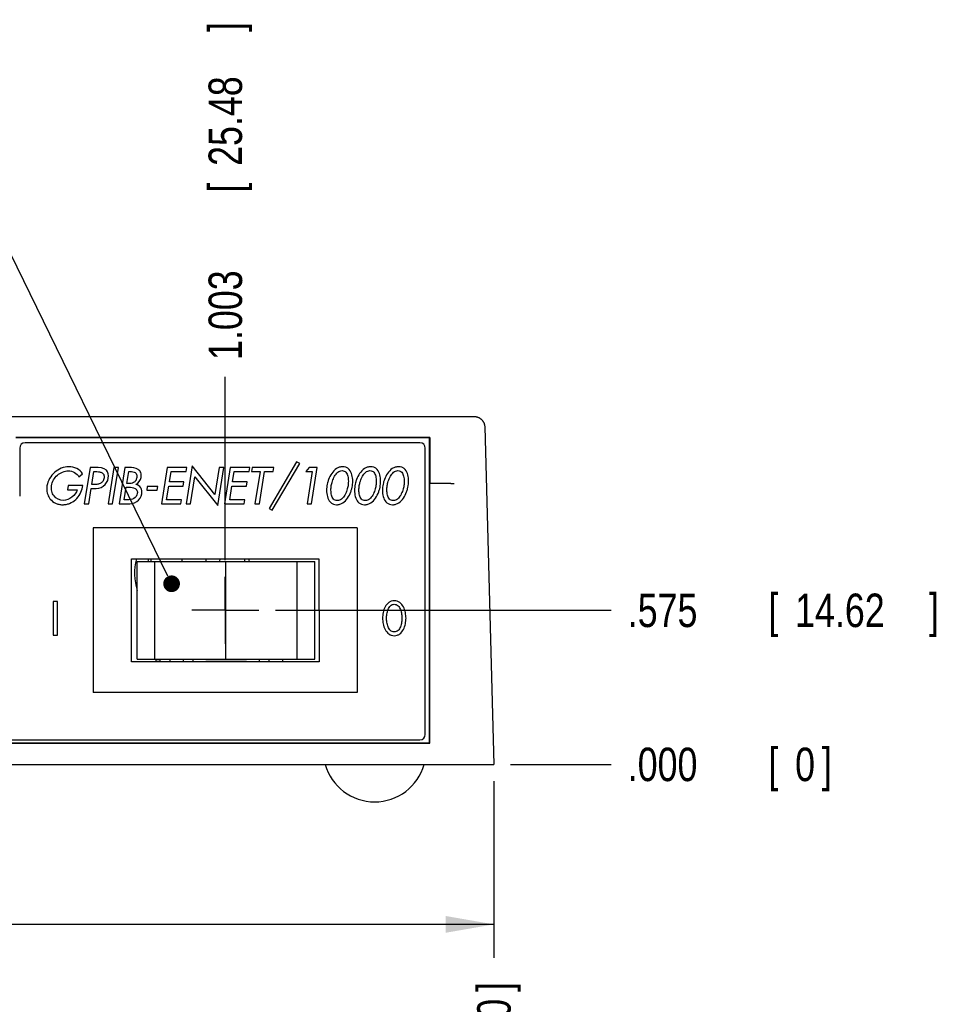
# Model space of a CAD drawing. Header units: inches. Extents: x 0 to 34, y 0 to 22.
# Tile 9 of 27: x 9.1 to 12.5, y 11 to 14.7. Entities that reach past the tile are written whole.
import ezdxf

# ---------------------------------------------------------------- set-up
doc = ezdxf.new("R2010")
doc.units = ezdxf.units.IN
doc.header["$LTSCALE"] = 1.87
doc.header["$MEASUREMENT"] = 0
doc.linetypes.add('CENTER', pattern=[0.6, 0.375, -0.075, 0.075, -0.075])
doc.layers.get('0').update_dxf_attribs({"linetype": 'CONTINUOUS'})
for name, color, linetype in [('DEFAULT_1', 7, 'CENTER'), ('DETAIL', 7, 'CONTINUOUS'), ('DIMENSIONS', 7, 'CONTINUOUS')]:
    doc.layers.add(name, color=color, linetype=linetype)
doc.styles.get("Standard").update_dxf_attribs({"font": 'txt', "width": 0.8})
doc.dimstyles.new('DIMSTYLE_1', dxfattribs={"dimtxt": 0.125, "dimasz": 0.18, "dimexe": 0.18, "dimexo": 0.0625, "dimgap": 0.09, "dimtad": 0, "dimtih": 1, "dimtoh": 1, "dimdec": 3, "dimzin": 4, "dimdsep": 46, "dimtxsty": 'STANDARD', "dimblk": '_FILLED', "dimblk1": '_FILLED', "dimblk2": '_FILLED', "dimcen": 0.09, "dimadec": 0, "dimazin": 0, "dimtp": 0.01, "dimtm": 0.01, "dimtfac": 1, "dimtdec": 3, "dimtofl": 0, "dimtmove": 0, "dimatfit": 3, "dimldrblk": '_FILLED', "dimfxl": 1, "dimtolj": 1, "dimtzin": 4, "dimarcsym": 0})
doc.dimstyles.new('DIMSTYLE_2', dxfattribs={"dimtxt": 0.125, "dimasz": 0.18, "dimexe": 0.18, "dimexo": 0.0625, "dimgap": 0.09, "dimtad": 0, "dimtih": 1, "dimtoh": 1, "dimdec": 3, "dimzin": 4, "dimdsep": 46, "dimtxsty": 'STANDARD', "dimblk": '_FILLED', "dimblk1": '_FILLED', "dimblk2": '_FILLED', "dimcen": 0.09, "dimadec": 0, "dimazin": 0, "dimtp": 0.01, "dimtm": 0.01, "dimtfac": 1, "dimtdec": 3, "dimtofl": 0, "dimtmove": 0, "dimatfit": 3, "dimldrblk": '_FILLED', "dimfxl": 1, "dimtolj": 1, "dimtzin": 4, "dimarcsym": 0})

# ---------------------------------------------------------------- blocks, each defined once
blk = doc.blocks.new('_FILLED')
at = {"color": 0, "linetype": 'BYBLOCK'}
blk.add_solid([(0, 0), (-1, 0.174), (-1, -0.174)], dxfattribs=at)
blk = doc.blocks.new('*D3')
at = {"layer": 'DIMENSIONS', "color": 2, "linetype": 'CONTINUOUS'}
for p, q in [((2.6028, 11.8287), (2.6028, 11.1686)), ((10.8532, 11.8287), (10.8532, 11.1686)), ((2.6028, 11.2936), (5.7801, 11.2936)), ((10.8532, 11.2936), (7.3301, 11.2936))]:
    blk.add_line(p, q, dxfattribs=at)
at = {"layer": 'DIMENSIONS', "color": 2, "linetype": 'CONTINUOUS', "xscale": 0.18, "yscale": 0.18, "zscale": 0.18, "rotation": 180}
blk.add_blockref('_FILLED', (2.6028, 11.2936), dxfattribs=at)
at = {"layer": 'DIMENSIONS', "color": 2, "linetype": 'CONTINUOUS', "xscale": 0.18, "yscale": 0.18, "zscale": 0.18}
blk.add_blockref('_FILLED', (10.8532, 11.2936), dxfattribs=at)
at = {"layer": 'DIMENSIONS', "color": 2, "linetype": 'CONTINUOUS', "width": 0.8}
for s, p in [('[', (6.4676, 11.2311)), (']', (7.1676, 11.2311)), ('8.250', (5.8426, 11.2311)), ('209.56', (6.5676, 11.2311))]:
    blk.add_text(s, height=0.125, dxfattribs=at).set_placement(p)
blk = doc.blocks.new('*D25')
at = {"layer": 'DIMENSIONS', "color": 2, "linetype": 'CONTINUOUS'}
blk.add_line((9.85, 12.6543), (9.85, 13.3394), dxfattribs=at)
at = {"layer": 'DIMENSIONS', "color": 2, "linetype": 'CONTINUOUS', "width": 0.8}
for s, p in [(']', (9.9125, 14.6269)), ('25.48', (9.9125, 14.1269)), ('[', (9.9125, 14.0269)), ('1.003', (9.9125, 13.4019))]:
    blk.add_text(s, height=0.125, rotation=90, dxfattribs=at).set_placement(p)
blk = doc.blocks.new('*D26')
at = {"layer": 'DIMENSIONS', "color": 2, "linetype": 'CONTINUOUS'}
blk.add_line((10.8532, 11.8287), (10.8532, 11.2037), dxfattribs=at)
at = {"layer": 'DIMENSIONS', "color": 2, "linetype": 'CONTINUOUS', "width": 0.8}
for s, p in [(']', (10.9157, 11.0412)), ('0', (10.9157, 10.9412)), ('[', (10.9157, 10.8412)), ('.000', (10.9157, 10.3162))]:
    blk.add_text(s, height=0.125, rotation=90, dxfattribs=at).set_placement(p)
blk = doc.blocks.new('*D27')
at = {"layer": 'DIMENSIONS', "color": 2, "linetype": 'CONTINUOUS'}
blk.add_line((10.0376, 12.4667), (11.2907, 12.4667), dxfattribs=at)
at = {"layer": 'DIMENSIONS', "color": 2, "linetype": 'CONTINUOUS', "width": 0.8}
for s, p in [('.575', (11.3532, 12.4042)), ('[', (11.8782, 12.4042)), ('14.62', (11.9782, 12.4042)), (']', (12.4782, 12.4042))]:
    blk.add_text(s, height=0.125, dxfattribs=at).set_placement(p)
blk = doc.blocks.new('*D28')
at = {"layer": 'DIMENSIONS', "color": 2, "linetype": 'CONTINUOUS'}
blk.add_line((10.9157, 11.8912), (11.2907, 11.8912), dxfattribs=at)
at = {"layer": 'DIMENSIONS', "color": 2, "linetype": 'CONTINUOUS', "width": 0.8}
for s, p in [('.000', (11.3532, 11.8287)), ('[', (11.8782, 11.8287)), ('0', (11.9782, 11.8287)), (']', (12.0782, 11.8287))]:
    blk.add_text(s, height=0.125, dxfattribs=at).set_placement(p)

msp = doc.modelspace()

# ---------------------------------------------------------------- linework, layer by layer
at = {"color": 7, "linetype": 'CONTINUOUS'}
for p, q in [((2.6783, 13.1912), (10.7777, 13.1912)), ((10.819, 13.1522), (10.8532, 11.8912)), ((10.6135, 13.1117), (9.0675, 13.1117)), ((10.613, 13.1112), (9.068, 13.1112)), ((10.613, 13.1112), (10.6135, 13.1117)), ((10.613, 11.9712), (10.613, 13.1112)), ((10.6135, 13.1117), (10.6138, 12.9412)), ((9.082, 13.0727), (9.082, 12.8927)), ((10.577, 13.0927), (9.102, 13.0927)), ((10.597, 12.0027), (10.597, 13.0727)), ((10.116, 13.0208), (10.0134, 12.8471)), ((10.1281, 13.0151), (10.116, 13.0208)), ((9.3449, 13.0003), (9.3233, 12.8641)), ((9.3644, 13.0003), (9.3449, 13.0003)), ((9.3517, 12.9363), (9.3594, 12.9851)), ((9.3594, 12.9851), (9.3639, 12.9851)), ((9.4337, 13.0003), (9.4121, 12.8641)), ((9.4291, 12.8641), (9.4507, 13.0003)), ((9.4507, 13.0003), (9.4337, 13.0003)), ((9.4747, 13.0003), (9.4531, 12.8641)), ((9.4913, 13.0003), (9.4747, 13.0003)), ((9.4821, 12.9399), (9.4892, 12.9851)), ((9.4892, 12.9851), (9.4939, 12.9851)), ((9.6327, 13.0003), (9.6111, 12.8641)), ((9.7058, 13.0003), (9.6327, 13.0003)), ((9.6411, 12.9466), (9.6472, 12.9847)), ((9.6472, 12.9847), (9.7033, 12.9847)), ((9.7033, 12.9847), (9.7058, 13.0003)), ((9.7261, 13.0068), (9.7035, 12.8641)), ((9.8113, 12.8997), (9.7261, 13.0068)), ((9.8273, 13.0003), (9.8113, 12.8997)), ((9.8218, 12.8585), (9.8443, 13.0003)), ((9.8443, 13.0003), (9.8273, 13.0003)), ((9.8685, 13.0003), (9.8469, 12.8641)), ((9.9416, 13.0003), (9.8685, 13.0003)), ((9.8769, 12.9466), (9.883, 12.9847)), ((9.883, 12.9847), (9.9391, 12.9847)), ((9.9391, 12.9847), (9.9416, 13.0003)), ((9.9499, 13.0003), (9.9474, 12.9847)), ((9.9474, 12.9847), (9.9797, 12.9847)), ((10.0315, 13.0003), (9.9499, 13.0003)), ((9.9797, 12.9847), (9.9606, 12.8641)), ((9.9776, 12.8641), (9.9967, 12.9847)), ((9.9967, 12.9847), (10.029, 12.9847)), ((10.0253, 12.8414), (10.1281, 13.0151)), ((10.029, 12.9847), (10.0315, 13.0003)), ((10.1629, 13.0003), (10.1511, 12.9847)), ((10.1511, 12.9847), (10.1747, 12.9847)), ((10.1747, 12.9847), (10.1556, 12.8641)), ((10.1935, 13.0003), (10.1629, 13.0003)), ((10.1719, 12.8641), (10.1935, 13.0003)), ((9.3034, 12.9654), (9.3171, 12.9768)), ((9.7205, 12.8641), (9.7366, 12.9656)), ((9.7366, 12.9656), (9.8218, 12.8585)), ((9.2634, 12.9327), (9.2609, 12.9172)), ((9.2609, 12.9172), (9.2961, 12.9172)), ((9.3174, 12.9327), (9.2634, 12.9327)), ((9.3165, 12.9273), (9.3174, 12.9327)), ((9.3403, 12.8641), (9.3493, 12.9212)), ((9.3493, 12.9212), (9.359, 12.9212)), ((9.3571, 12.9363), (9.3517, 12.9363)), ((9.4725, 12.8793), (9.4799, 12.9264)), ((9.4799, 12.9264), (9.4904, 12.9264)), ((9.4864, 12.9399), (9.4821, 12.9399)), ((9.5587, 12.9288), (9.5565, 12.9152)), ((9.5565, 12.9152), (9.5961, 12.9152)), ((9.5982, 12.9288), (9.5587, 12.9288)), ((9.5961, 12.9152), (9.5982, 12.9288)), ((9.6305, 12.8796), (9.6387, 12.9311)), ((9.6387, 12.9311), (9.6932, 12.9311)), ((9.6957, 12.9466), (9.6411, 12.9466)), ((9.6932, 12.9311), (9.6957, 12.9466)), ((9.8663, 12.8796), (9.8745, 12.9311)), ((9.8745, 12.9311), (9.929, 12.9311)), ((9.9315, 12.9466), (9.8769, 12.9466)), ((9.929, 12.9311), (9.9315, 12.9466)), ((10.6138, 12.9412), (10.6648, 12.9412)), ((10.6142, 11.97), (10.6138, 12.9412)), ((9.4855, 12.8793), (9.4725, 12.8793)), ((9.6867, 12.8796), (9.6305, 12.8796)), ((9.6842, 12.8641), (9.6867, 12.8796)), ((9.9225, 12.8796), (9.8663, 12.8796)), ((9.92, 12.8641), (9.9225, 12.8796)), ((9.3233, 12.8641), (9.3403, 12.8641)), ((9.4121, 12.8641), (9.4291, 12.8641)), ((9.4531, 12.8641), (9.4849, 12.8641)), ((9.6111, 12.8641), (9.6842, 12.8641)), ((9.7035, 12.8641), (9.7205, 12.8641)), ((9.8469, 12.8641), (9.92, 12.8641)), ((9.9606, 12.8641), (9.9776, 12.8641)), ((10.0134, 12.8471), (10.0253, 12.8414)), ((10.1556, 12.8641), (10.1719, 12.8641)), ((10.3429, 12.7744), (9.3569, 12.7743)), ((9.3569, 12.7743), (9.357, 12.1593)), ((10.3429, 12.7744), (10.343, 12.1594)), ((9.4999, 12.6593), (10.1999, 12.6594)), ((9.5, 12.2743), (9.4999, 12.6593)), ((9.5723, 12.6593), (9.5723, 12.6497)), ((9.777, 12.6594), (9.777, 12.6497)), ((9.829, 12.6594), (9.8289, 12.6497)), ((9.9217, 12.6594), (9.9216, 12.6497)), ((10.1999, 12.6594), (10.2, 12.2744)), ((9.521, 12.6497), (10.185, 12.6497)), ((9.521, 12.2847), (9.521, 12.6497)), ((9.5869, 12.2847), (9.5869, 12.6497)), ((9.8524, 12.2847), (9.8524, 12.6497)), ((10.1179, 12.2847), (10.1179, 12.6497)), ((10.185, 12.2847), (10.185, 12.6497)), ((9.2233, 12.5001), (9.2076, 12.5001)), ((9.2076, 12.5001), (9.2076, 12.3745)), ((9.2233, 12.3745), (9.2233, 12.5001)), ((9.2076, 12.3745), (9.2233, 12.3745)), ((9.521, 12.2847), (10.185, 12.2847)), ((9.5904, 12.2847), (9.5904, 12.2743)), ((9.6057, 12.2847), (9.6057, 12.2743)), ((9.643, 12.2847), (9.643, 12.2743)), ((9.693, 12.2847), (9.693, 12.2743)), ((9.729, 12.2847), (9.729, 12.2743)), ((9.977, 12.2847), (9.977, 12.2744)), ((10.013, 12.2847), (10.013, 12.2744)), ((10.063, 12.2847), (10.063, 12.2744)), ((10.2, 12.2744), (9.5, 12.2743)), ((9.6057, 12.2757), (9.5904, 12.2757)), ((9.929, 12.2757), (9.777, 12.2757)), ((9.777, 12.2757), (9.777, 12.2744)), ((9.828, 12.2757), (9.828, 12.2744)), ((9.878, 12.2757), (9.878, 12.2744)), ((9.9183, 12.2757), (9.9183, 12.2744)), ((9.929, 12.2757), (9.929, 12.2744)), ((10.343, 12.1594), (9.357, 12.1593)), ((2.8418, 11.97), (10.6142, 11.97)), ((2.843, 11.9712), (10.613, 11.9712)), ((2.877, 11.9827), (10.577, 11.9827)), ((10.613, 11.9712), (10.6142, 11.97)), ((2.6028, 11.8912), (10.8532, 11.8912))]:
    msp.add_line(p, q, dxfattribs=at)
for centre, radius, start, end in [((9.102, 13.0727), 0.02, 90, 180), ((10.577, 13.0727), 0.02, 0, 90), ((9.4997, 12.9685), 0.0359, 297.6788, 351.0105), ((9.728, 12.6057), 0.217, 165.691, 197.4587), ((9.728, 12.6057), 0.1735, 161.9856, 165.3033), ((9.728, 12.6057), 0.217, 11.6992, 14.3256), ((10.577, 12.0027), 0.02, 270, 360), ((10.408, 11.9434), 0.1922, 195.757, 344.243)]:
    msp.add_arc(centre, radius, start, end, dxfattribs=at)
for points, knots in [([(10.7777, 13.1912), (10.7788, 13.1912), (10.781, 13.1911), (10.7842, 13.1907), (10.7875, 13.1901), (10.7906, 13.1892), (10.7937, 13.1881), (10.7966, 13.1868), (10.7994, 13.1853), (10.8021, 13.1835), (10.8046, 13.1816), (10.807, 13.1795), (10.8092, 13.1772), (10.8111, 13.1748), (10.8129, 13.1723), (10.8144, 13.1696), (10.8158, 13.1669), (10.8169, 13.164), (10.8178, 13.1612), (10.8184, 13.1582), (10.8189, 13.1552), (10.819, 13.1532), (10.819, 13.1522)], [0, 0, 0, 0, 0.05223, 0.104406, 0.15645, 0.208404, 0.260092, 0.311562, 0.362735, 0.413558, 0.4641, 0.514229, 0.564064, 0.613541, 0.662656, 0.711525, 0.760045, 0.808368, 0.856494, 0.904398, 0.95226, 1, 1, 1, 1]), ([(9.3171, 12.9768), (9.3119, 12.985), (9.2961, 12.9988), (9.2663, 13.0053), (9.2367, 12.9991), (9.2115, 12.9833), (9.1924, 12.9603), (9.1823, 12.9329), (9.1831, 12.9065), (9.1897, 12.8916), (9.1937, 12.8858)], [0, 0, 0, 0, 0.130067, 0.265262, 0.394584, 0.524812, 0.655809, 0.786858, 0.907107, 1, 1, 1, 1]), ([(9.2451, 12.8768), (9.2322, 12.8768), (9.2116, 12.887), (9.2005, 12.9117), (9.1997, 12.9333), (9.2076, 12.9545), (9.2265, 12.978), (9.2494, 12.9876), (9.2641, 12.9876)], [0, 0, 0, 0, 0.229469, 0.346064, 0.468851, 0.603919, 0.738063, 1, 1, 1, 1]), ([(9.3639, 12.9851), (9.3682, 12.9851), (9.3764, 12.9847), (9.388, 12.9823), (9.3957, 12.9757), (9.3978, 12.968), (9.3974, 12.9611), (9.3956, 12.9541), (9.3913, 12.9464), (9.3825, 12.9398), (9.3701, 12.9367), (9.3615, 12.9363), (9.3571, 12.9363)], [0, 0, 0, 0, 0.127479, 0.245953, 0.350762, 0.408719, 0.480026, 0.555479, 0.621459, 0.742933, 0.869106, 1, 1, 1, 1]), ([(9.413, 12.9609), (9.4146, 12.9707), (9.4092, 13), (9.3786, 13.0003), (9.3644, 13.0003)], [0, 0, 0, 0, 0.411305, 1, 1, 1, 1]), ([(9.4939, 12.9851), (9.4976, 12.9851), (9.5044, 12.9848), (9.514, 12.9821), (9.519, 12.9755), (9.5199, 12.9687), (9.5194, 12.9626), (9.5179, 12.9564), (9.5147, 12.9495), (9.508, 12.9432), (9.4975, 12.9403), (9.4903, 12.9399), (9.4864, 12.9399)], [0, 0, 0, 0, 0.130745, 0.23953, 0.33965, 0.400668, 0.476751, 0.556403, 0.624466, 0.7433, 0.864821, 1, 1, 1, 1]), ([(9.5352, 12.9629), (9.5362, 12.9691), (9.5365, 12.9811), (9.5208, 12.9995), (9.5027, 13.0003), (9.4913, 13.0003)], [0, 0, 0, 0, 0.278048, 0.495575, 1, 1, 1, 1]), ([(10.3247, 12.9327), (10.3252, 12.9362), (10.3259, 12.9433), (10.326, 12.9591), (10.3226, 12.979), (10.3129, 12.9946), (10.3007, 13.0018), (10.2884, 13.0038), (10.2755, 13.0018), (10.2611, 12.9946), (10.2464, 12.979), (10.2367, 12.9591), (10.2317, 12.9431), (10.2302, 12.9358), (10.2296, 12.9322)], [0, 0, 0, 0, 0.059557, 0.122252, 0.247642, 0.373031, 0.435726, 0.498421, 0.561118, 0.623816, 0.749211, 0.874605, 0.937303, 1, 1, 1, 1]), ([(10.2459, 12.9324), (10.2463, 12.9349), (10.2473, 12.9399), (10.2507, 12.9521), (10.2573, 12.9681), (10.2673, 12.9814), (10.2772, 12.9875), (10.2861, 12.9893), (10.2945, 12.9875), (10.3025, 12.9814), (10.3083, 12.9681), (10.3098, 12.9521), (10.3093, 12.9399), (10.3088, 12.9349), (10.3084, 12.9323)], [0, 0, 0, 0, 0.062509, 0.125018, 0.250036, 0.375054, 0.437563, 0.500072, 0.562548, 0.625025, 0.749979, 0.874933, 0.93741, 1, 1, 1, 1]), ([(10.429, 12.9327), (10.4296, 12.9362), (10.4303, 12.9433), (10.4303, 12.9591), (10.4269, 12.979), (10.4173, 12.9946), (10.4051, 13.0018), (10.3928, 13.0038), (10.3799, 13.0018), (10.3655, 12.9946), (10.3508, 12.979), (10.3411, 12.9591), (10.3361, 12.9431), (10.3345, 12.9358), (10.334, 12.9322)], [0, 0, 0, 0, 0.059675, 0.122352, 0.247705, 0.373058, 0.435734, 0.49841, 0.561109, 0.623808, 0.749205, 0.874603, 0.937301, 1, 1, 1, 1]), ([(10.3502, 12.9324), (10.3506, 12.9349), (10.3517, 12.9399), (10.355, 12.9521), (10.3616, 12.9681), (10.3716, 12.9814), (10.3816, 12.9875), (10.3905, 12.9893), (10.3989, 12.9875), (10.4069, 12.9814), (10.4127, 12.9681), (10.4142, 12.9521), (10.4137, 12.9399), (10.4131, 12.9349), (10.4127, 12.9324)], [0, 0, 0, 0, 0.062495, 0.124991, 0.249982, 0.374973, 0.437468, 0.499963, 0.562459, 0.624954, 0.749945, 0.874936, 0.937431, 1, 1, 1, 1]), ([(10.5334, 12.9327), (10.5339, 12.9362), (10.5346, 12.9433), (10.5347, 12.9591), (10.5313, 12.979), (10.5216, 12.9946), (10.5094, 13.0018), (10.4972, 13.0038), (10.4843, 13.0018), (10.4698, 12.9946), (10.4552, 12.979), (10.4454, 12.9591), (10.4404, 12.9431), (10.4389, 12.9358), (10.4383, 12.9322)], [0, 0, 0, 0, 0.05978, 0.122463, 0.247828, 0.373193, 0.435876, 0.498559, 0.561239, 0.623919, 0.749279, 0.87464, 0.93732, 1, 1, 1, 1]), ([(10.4546, 12.9324), (10.455, 12.9349), (10.456, 12.9399), (10.4594, 12.9521), (10.466, 12.9681), (10.476, 12.9814), (10.4859, 12.9875), (10.4949, 12.9893), (10.5032, 12.9875), (10.5112, 12.9814), (10.517, 12.9681), (10.5185, 12.9521), (10.5181, 12.9399), (10.5175, 12.9349), (10.5171, 12.9324)], [0, 0, 0, 0, 0.062498, 0.124995, 0.249991, 0.374986, 0.437484, 0.499982, 0.56248, 0.624977, 0.749973, 0.874968, 0.937466, 1, 1, 1, 1]), ([(9.359, 12.9212), (9.3711, 12.9212), (9.3969, 12.9254), (9.4111, 12.949), (9.413, 12.9609)], [0, 0, 0, 0, 0.500539, 1, 1, 1, 1]), ([(9.1937, 12.8858), (9.1945, 12.8846), (9.2003, 12.8768), (9.2117, 12.8678), (9.2281, 12.8622), (9.2417, 12.8608), (9.2554, 12.8621), (9.2729, 12.8671), (9.2999, 12.8837), (9.3137, 12.9097), (9.3165, 12.9273)], [0, 0, 0, 0, 0.02618, 0.178013, 0.257411, 0.341529, 0.427067, 0.510094, 0.672604, 1, 1, 1, 1]), ([(9.4904, 12.9264), (9.498, 12.9264), (9.5096, 12.9256), (9.5216, 12.9152), (9.522, 12.9072), (9.5214, 12.9033)], [0, 0, 0, 0, 0.509785, 0.736258, 1, 1, 1, 1]), ([(9.5382, 12.9022), (9.5394, 12.9096), (9.5371, 12.9256), (9.5235, 12.9354), (9.5164, 12.9367)], [0, 0, 0, 0, 0.510248, 1, 1, 1, 1]), ([(10.2296, 12.9322), (10.229, 12.9286), (10.2283, 12.9213), (10.2282, 12.9054), (10.2317, 12.8854), (10.2414, 12.8697), (10.2535, 12.8626), (10.2657, 12.8605), (10.2786, 12.8626), (10.293, 12.8697), (10.3077, 12.8854), (10.3175, 12.9054), (10.3225, 12.9213), (10.3241, 12.9288), (10.3246, 12.9325), (10.3247, 12.9327)], [0, 0, 0, 0, 0.06229, 0.124581, 0.249161, 0.373742, 0.436032, 0.498322, 0.56064, 0.622957, 0.747592, 0.872227, 0.934545, 0.996862, 1, 1, 1, 1]), ([(10.3084, 12.9323), (10.308, 12.9298), (10.307, 12.9248), (10.3036, 12.9127), (10.297, 12.8968), (10.287, 12.8837), (10.2771, 12.8775), (10.2682, 12.8758), (10.2598, 12.8775), (10.2518, 12.8837), (10.2459, 12.8968), (10.2444, 12.9127), (10.2449, 12.9248), (10.2455, 12.9298), (10.2459, 12.9324)], [0, 0, 0, 0, 0.062376, 0.124865, 0.249844, 0.374822, 0.437312, 0.499801, 0.562326, 0.624851, 0.7499, 0.87495, 0.937475, 1, 1, 1, 1]), ([(10.334, 12.9322), (10.3334, 12.9286), (10.3326, 12.9213), (10.3326, 12.9054), (10.3361, 12.8854), (10.3457, 12.8697), (10.3579, 12.8626), (10.3701, 12.8605), (10.3829, 12.8626), (10.3974, 12.8697), (10.412, 12.8854), (10.4218, 12.9054), (10.4268, 12.9213), (10.4284, 12.9287), (10.429, 12.9325), (10.429, 12.9327)], [0, 0, 0, 0, 0.062325, 0.12465, 0.249299, 0.373949, 0.436274, 0.498598, 0.560898, 0.623198, 0.747799, 0.872399, 0.934699, 0.996999, 1, 1, 1, 1]), ([(10.4127, 12.9324), (10.4123, 12.9298), (10.4113, 12.9248), (10.4079, 12.9127), (10.4014, 12.8968), (10.3914, 12.8837), (10.3815, 12.8775), (10.3725, 12.8758), (10.3641, 12.8775), (10.3561, 12.8837), (10.3503, 12.8968), (10.3488, 12.9127), (10.3493, 12.9248), (10.3499, 12.9298), (10.3502, 12.9324)], [0, 0, 0, 0, 0.062433, 0.124939, 0.249952, 0.374965, 0.437471, 0.499978, 0.56248, 0.624983, 0.749989, 0.874994, 0.937497, 1, 1, 1, 1]), ([(10.4383, 12.9322), (10.4378, 12.9286), (10.437, 12.9213), (10.437, 12.9054), (10.4404, 12.8854), (10.4501, 12.8697), (10.4623, 12.8626), (10.4745, 12.8605), (10.4873, 12.8626), (10.5017, 12.8697), (10.5164, 12.8854), (10.5262, 12.9054), (10.5312, 12.9213), (10.5328, 12.9287), (10.5334, 12.9325), (10.5334, 12.9327)], [0, 0, 0, 0, 0.062331, 0.124662, 0.249324, 0.373986, 0.436317, 0.498648, 0.560954, 0.62326, 0.747873, 0.872485, 0.934791, 0.997098, 1, 1, 1, 1]), ([(10.5171, 12.9324), (10.5167, 12.9298), (10.5157, 12.9248), (10.5123, 12.9127), (10.5057, 12.8968), (10.4957, 12.8837), (10.4858, 12.8775), (10.4769, 12.8758), (10.4685, 12.8775), (10.4605, 12.8837), (10.4547, 12.8968), (10.4532, 12.9127), (10.4536, 12.9248), (10.4542, 12.9298), (10.4546, 12.9324)], [0, 0, 0, 0, 0.062466, 0.124968, 0.249973, 0.374977, 0.43748, 0.499982, 0.562484, 0.624986, 0.749991, 0.874995, 0.937498, 1, 1, 1, 1]), ([(10.6648, 12.9412), (10.6658, 12.9412), (10.6678, 12.9412), (10.6708, 12.9413), (10.6737, 12.9413), (10.6766, 12.9413), (10.6795, 12.9413), (10.6822, 12.9413), (10.6849, 12.9413), (10.6874, 12.9412), (10.6898, 12.9412), (10.6921, 12.9411), (10.6942, 12.941), (10.6962, 12.9409), (10.6979, 12.9408), (10.6995, 12.9407), (10.7009, 12.9406), (10.7021, 12.9404), (10.7031, 12.9403), (10.7038, 12.9401), (10.7042, 12.94), (10.7044, 12.94)], [0, 0, 0, 0, 0.076075, 0.151316, 0.225757, 0.299004, 0.370723, 0.440296, 0.507266, 0.571495, 0.63247, 0.689754, 0.743246, 0.792529, 0.837213, 0.8772, 0.91227, 0.942192, 0.966829, 0.986103, 1, 1, 1, 1]), ([(9.4849, 12.8641), (9.4966, 12.8641), (9.5213, 12.8684), (9.5364, 12.8907), (9.5382, 12.9022)], [0, 0, 0, 0, 0.500847, 1, 1, 1, 1]), ([(9.5214, 12.9033), (9.5202, 12.8956), (9.5098, 12.8807), (9.4932, 12.8793), (9.4855, 12.8793)], [0, 0, 0, 0, 0.501681, 1, 1, 1, 1]), ([(10.5249, 12.4378), (10.5248, 12.441), (10.5245, 12.4475), (10.5222, 12.4621), (10.5162, 12.4805), (10.505, 12.4949), (10.4927, 12.5015), (10.4811, 12.5034), (10.4694, 12.5015), (10.4572, 12.4949), (10.4459, 12.4805), (10.4399, 12.4621), (10.4376, 12.4474), (10.4372, 12.4407), (10.4372, 12.4373)], [0, 0, 0, 0, 0.059464, 0.122165, 0.247567, 0.372969, 0.43567, 0.498371, 0.561074, 0.623778, 0.749185, 0.874593, 0.937296, 1, 1, 1, 1]), ([(10.4522, 12.4375), (10.4522, 12.4398), (10.4524, 12.4444), (10.4538, 12.4556), (10.4575, 12.4705), (10.4648, 12.4827), (10.4731, 12.4884), (10.4811, 12.49), (10.489, 12.4884), (10.4973, 12.4827), (10.5046, 12.4705), (10.5083, 12.4556), (10.5097, 12.4444), (10.5099, 12.4398), (10.5099, 12.4374)], [0, 0, 0, 0, 0.062487, 0.124974, 0.249948, 0.374921, 0.437408, 0.499895, 0.562378, 0.624861, 0.749827, 0.874793, 0.937276, 1, 1, 1, 1]), ([(10.4372, 12.4373), (10.4372, 12.434), (10.4376, 12.4273), (10.4399, 12.4126), (10.446, 12.3942), (10.4572, 12.3797), (10.4695, 12.3731), (10.4811, 12.3712), (10.4926, 12.3731), (10.5049, 12.3797), (10.5161, 12.3942), (10.5222, 12.4126), (10.5245, 12.4273), (10.5249, 12.4341), (10.5249, 12.4376), (10.5249, 12.4378)], [0, 0, 0, 0, 0.062286, 0.124571, 0.249142, 0.373714, 0.435999, 0.498285, 0.560595, 0.622904, 0.747524, 0.872143, 0.934453, 0.996763, 1, 1, 1, 1]), ([(10.5099, 12.4374), (10.5099, 12.4351), (10.5097, 12.4305), (10.5083, 12.4194), (10.5046, 12.4046), (10.4973, 12.3925), (10.489, 12.3869), (10.4811, 12.3853), (10.4731, 12.3869), (10.4648, 12.3925), (10.4575, 12.4046), (10.4538, 12.4194), (10.4524, 12.4305), (10.4522, 12.4351), (10.4522, 12.4375)], [0, 0, 0, 0, 0.062273, 0.124786, 0.249812, 0.374838, 0.437351, 0.499864, 0.562381, 0.624898, 0.749932, 0.874966, 0.937483, 1, 1, 1, 1])]:
    msp.add_open_spline(points, degree=3, knots=knots, dxfattribs=at)
for points in [[(9.2641, 12.9876), (9.2792, 12.9876), (9.2959, 12.9785), (9.3034, 12.9654)], [(9.2961, 12.9172), (9.2921, 12.8959), (9.2668, 12.8768), (9.2451, 12.8768)], [(9.6872, 12.6593), (9.6872, 12.6561), (9.6872, 12.6529), (9.6873, 12.6497)]]:
    msp.add_open_spline(points, degree=3, dxfattribs=at)
at = {"layer": 'DEFAULT_1', "color": 7, "linetype": 'CENTER'}
for q in [(9.85, 12.5918), (9.7249, 12.4667), (9.9751, 12.4667), (9.85, 12.3416)]:
    msp.add_line((9.85, 12.4667), q, dxfattribs=at)
at = {"layer": 'DETAIL', "color": 2, "linetype": 'CONTINUOUS'}
msp.add_line((9.6357, 12.594), (8.9779, 13.9412), dxfattribs=at)
at = {"layer": 'DETAIL', "color": 2, "linetype": 'CONTINUOUS', "const_width": 0.0312}
msp.add_lwpolyline([(9.6338, 12.5659, 1), (9.665, 12.5659, 1)], format="xyb", close=True, dxfattribs=at)

# ---------------------------------------------------------------- dimensions: what is measured, and where the dimension line sits
at = {"layer": 'DIMENSIONS', "color": 2, "linetype": 'CONTINUOUS'}
for feature_location, offset, dtype, origin, picture, middle in [((9.85, 12.6543), (0, 0.6851), 1, (10.8532, 11.8912), '*D25', (9.85, 14.0644)), ((10.03762, 12.46668), (1.25305, 0), 0, (10.85317, 11.89119), '*D27', (11.96567, 12.46668)), ((10.9156746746, 11.8911856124), (0.375, 0), 0, (10.8531746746, 11.8911856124), '*D28', (11.7656746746, 11.8911856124)), ((10.8531746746, 11.8286856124), (0, -0.625), 1, (10.8531746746, 11.8911856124), '*D26', (10.8531746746, 10.7286856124))]:
    dim = msp.add_ordinate_dim(feature_location=feature_location, offset=offset, dtype=dtype, origin=origin, dimstyle='DIMSTYLE_2', dxfattribs=at)
    dim.commit()
    dim.dimension.update_dxf_attribs({"geometry": picture, "text_midpoint": middle})
dim = msp.add_linear_dim(base=(10.8532, 11.2936), p1=(2.6028, 11.8287), p2=(10.8532, 11.8287), dimstyle='DIMSTYLE_1', dxfattribs=at)
dim.commit()
dim.dimension.update_dxf_attribs({"geometry": '*D3', "text_midpoint": (6.5551, 11.2936), "dimtype": 160})

doc.saveas('drawing.dxf')
